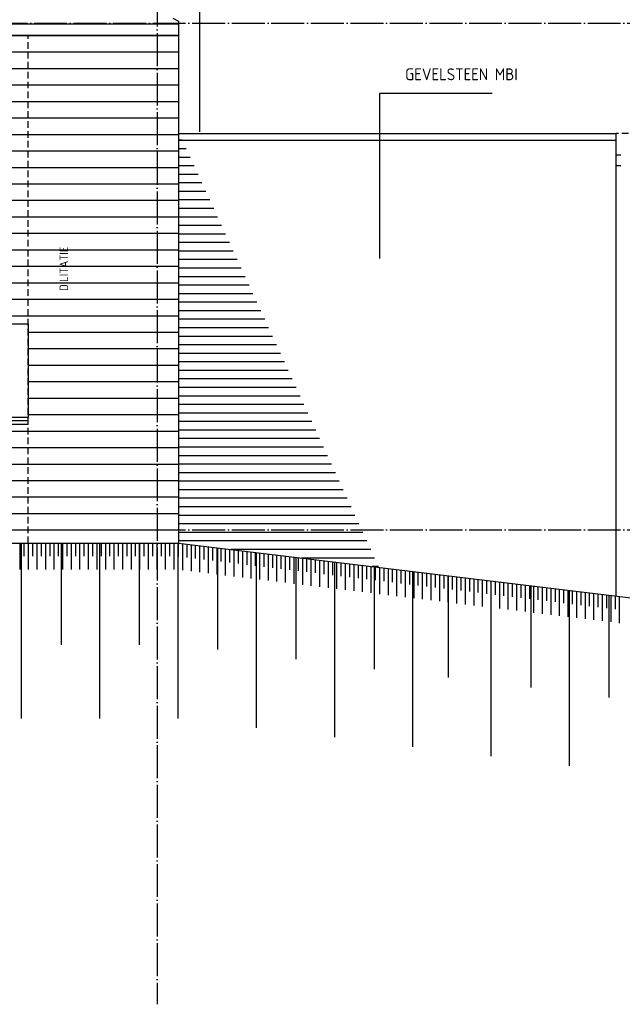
# Model space of a CAD drawing. Extents: x -52900 to 20500, y -12590 to 19148.
# Tile 22 of 39: x 78 to 4651, y -12280 to -4812. Entities that reach past the tile are written whole.
import ezdxf

# ---------------------------------------------------------------- set-up
doc = ezdxf.new("R2010")
doc.units = 0
doc.header["$MEASUREMENT"] = 0
for name, pattern in [('DASHDOT', [300, 250, -25, 0, -25]), ('DASHED', [75, 50, -25]), ('DOT', [50, 0, -50])]:
    doc.linetypes.add(name, pattern=pattern)
for name, color, linetype in [('LAYER01', 7, 'CONTINUOUS'), ('LAYER107', 2, 'DOT'), ('LAYER11', 3, 'CONTINUOUS'), ('LAYER28', 1, 'CONTINUOUS'), ('LAYER30', 1, 'CONTINUOUS'), ('LAYER52', 7, 'DASHED')]:
    doc.layers.add(name, color=color, linetype=linetype)
doc.styles.get("Standard").update_dxf_attribs({"font": 'isocp.shx'})

msp = doc.modelspace()

# ---------------------------------------------------------------- linework, layer by layer
at = {"layer": 'LAYER01', "color": 1, "linetype": 'DASHDOT'}
for p, q in [((1122.00125, 3488.8443), (1122.00125, -12280.1552)), ((-49630.1239, -4839.15595), (7906.25, -4839.15595)), ((-49630.1239, -8682.1556), (7906.25, -8682.1556))]:
    msp.add_line(p, q, dxfattribs=at)
at = {"layer": 'LAYER01', "color": 5, "linetype": 'Continuous'}
for p, q in [((1442.0002, 317.8437), (1442.0002, -5662.15555)), ((-42357.99865, -4932.156), (1281.9976, -4932.156)), ((-42357.99865, -5057.15675), (1281.9976, -5057.15675)), ((-42357.99865, -5182.1556), (1281.9976, -5182.1556)), ((-42357.99865, -5307.15635), (1281.9976, -5307.15635)), ((2810.12385, -6624.1562), (2810.12385, -5368.3277)), ((2810.12385, -5368.3277), (3663.12525, -5368.3277)), ((-37788.0005, -5432.1556), (1281.9976, -5432.1556)), ((-37788.0005, -5557.156), (1281.9976, -5557.156)), ((-37788.0005, -5682.15525), (1281.9976, -5682.15525)), ((-37788.0005, -5807.156), (1281.9976, -5807.156)), ((-37788.0005, -5932.15635), (1281.9976, -5932.15635)), ((-37788.0005, -6057.1556), (1281.9976, -6057.1556)), ((-37788.0005, -6182.15635), (1281.9976, -6182.15635)), ((-37788.0005, -6307.15525), (1281.9976, -6307.15525)), ((-42357.99865, -6432.15635), (1281.9976, -6432.15635)), ((-42357.99865, -6557.15485), (1281.9976, -6557.15485)), ((-42357.99865, -6682.1556), (1281.9976, -6682.1556)), ((-42357.99865, -6807.15635), (1281.9976, -6807.15635)), ((-42357.99865, -6932.1556), (1281.9976, -6932.1556)), ((-10878.00065, -7057.15635), (122.00215, -7057.15635)), ((122.00215, -7057.15635), (1281.9976, -7057.15635)), ((141.99695, -7182.1556), (1281.9976, -7182.1556)), ((141.99695, -7307.1556), (1281.9976, -7307.1556)), ((141.99695, -7432.1556), (1281.9976, -7432.1556)), ((141.99695, -7557.1556), (1281.9976, -7557.1556)), ((141.99695, -7682.1556), (1281.9976, -7682.1556)), ((141.99695, -7807.1556), (1281.9976, -7807.1556)), ((-42357.99865, -7932.1556), (1281.9976, -7932.1556)), ((141.99695, -7932.1556), (1281.9976, -7932.1556)), ((-42357.99865, -8057.15635), (1281.9976, -8057.15635)), ((-42357.99865, -8182.1556), (1281.9976, -8182.1556)), ((-42357.99865, -8307.1556), (1281.9976, -8307.1556)), ((-42357.99865, -8432.1556), (1281.9976, -8432.1556)), ((-42357.99865, -8557.1556), (1281.9976, -8557.1556)), ((-42357.99865, -8682.1556), (1281.9976, -8682.1556))]:
    msp.add_line(p, q, dxfattribs=at)
at = {"layer": 'LAYER01', "color": 1, "linetype": 'Continuous'}
for p, q in [((1241.0013, -4801.15625), (1281.9976, -4823.15635)), ((1281.9976, -4823.15635), (1281.9976, -4847.15575)), ((1281.9976, -4932.156), (-42357.99865, -4932.156)), ((1281.9976, -5676.0929), (4602.00005, -5676.0929)), ((1281.9976, -5726.09405), (4602.00005, -5726.09405)), ((4602.00005, -5676.0929), (4602.00005, -9182.1556)), ((89.5027, -8782.21815), (89.5027, -10112.2185)), ((391.5013, -8782.21815), (391.5013, -9554.2183)), ((683.5025, -8782.21815), (683.5025, -10112.2185)), ((985.501, -8782.21815), (985.501, -9554.2183)), ((1277.50225, -8782.21815), (1277.50225, -10112.2185)), ((1579.50075, -8818.10835), (1579.50075, -9590.10925)), ((1871.5019, -8853.40575), (1871.5019, -10183.40605)), ((2173.50065, -8889.9063), (2173.50065, -9661.90565)), ((2465.5018, -8925.2022), (2465.5018, -10255.2025)), ((2767.5003, -8966.06215), (2767.5003, -9738.0623)), ((3059.50145, -8996.99935), (3059.50145, -10326.9989)), ((3330.00105, -9029.68675), (3330.00105, -9801.68685)), ((3653.50115, -9068.79655), (3653.50115, -10398.7961)), ((3955.49965, -9105.29635), (3955.49965, -9877.2957)), ((4247.501, -9140.5937), (4247.501, -10470.5925)), ((4549.4995, -9182.1556), (4549.4995, -9954.15495))]:
    msp.add_line(p, q, dxfattribs=at)
at = {"layer": 'LAYER01', "color": 4, "linetype": 'DASHED'}
msp.add_line((141.99695, -8782.21815), (141.99695, -4932.156), dxfattribs=at)
at = {"layer": 'LAYER01', "color": 6, "linetype": 'Continuous'}
for p, q in [((1311.77445, -5726.81425), (1281.9976, -5726.81425)), ((1341.5514, -5791.47265), (1281.9976, -5791.47265)), ((1371.32835, -5856.13135), (1281.9976, -5856.13135)), ((1401.1052, -5920.7901), (1281.9976, -5920.7901)), ((1430.88215, -5985.44695), (1281.9976, -5985.44695)), ((1460.6654, -6050.10565), (1281.9976, -6050.10565)), ((1490.4423, -6114.764), (1281.9976, -6114.764)), ((1520.21925, -6179.42275), (1281.9976, -6179.42275)), ((1549.9962, -6244.0811), (1281.9976, -6244.0811)), ((1579.77305, -6308.73985), (1281.9976, -6308.73985)), ((1609.5499, -6373.3982), (1281.9976, -6373.3982)), ((1639.32685, -6438.05695), (1281.9976, -6438.05695)), ((1669.1038, -6502.7138), (1281.9976, -6502.7138)), ((1698.88075, -6567.3729), (1281.9976, -6567.3729)), ((1728.6577, -6632.03125), (1281.9976, -6632.03125)), ((1758.4345, -6696.6896), (1281.9976, -6696.6896)), ((1788.21775, -6761.34795), (1281.9976, -6761.34795)), ((1817.9947, -6826.0071), (1281.9976, -6826.0071)), ((1847.77165, -6890.66545), (1281.9976, -6890.66545)), ((1877.5486, -6955.3238), (1281.9976, -6955.3238)), ((1907.32535, -7019.9806), (1281.9976, -7019.9806)), ((1937.1023, -7084.63975), (1281.9976, -7084.63975)), ((1966.87925, -7149.2981), (1281.9976, -7149.2981)), ((1996.65625, -7213.95645), (1281.9976, -7213.95645)), ((2026.4332, -7278.61555), (1281.9976, -7278.61555)), ((2056.20995, -7343.27395), (1281.9976, -7343.27395)), ((2085.9869, -7407.9323), (1281.9976, -7407.9323)), ((2115.77015, -7472.58985), (1281.9976, -7472.58985)), ((2145.5471, -7537.249), (1281.9976, -7537.249)), ((2175.32405, -7601.90735), (1281.9976, -7601.90735)), ((2205.101, -7666.56495), (1281.9976, -7666.56495)), ((2234.8778, -7731.22405), (1281.9976, -7731.22405)), ((2264.65475, -7795.8824), (1281.9976, -7795.8824)), ((2294.4317, -7860.54075), (1281.9976, -7860.54075)), ((2324.20865, -7925.19835), (1281.9976, -7925.19835)), ((2353.9856, -7989.8575), (1281.9976, -7989.8575)), ((2383.76235, -8054.51585), (1281.9976, -8054.51585)), ((2413.5393, -8119.1742), (1281.9976, -8119.1742)), ((2443.32255, -8183.8318), (1281.9976, -8183.8318)), ((2473.0995, -8248.4909), (1281.9976, -8248.4909)), ((2502.87645, -8313.14925), (1281.9976, -8313.14925)), ((2532.65345, -8377.8076), (1281.9976, -8377.8076)), ((2562.4302, -8442.46595), (1281.9976, -8442.46595)), ((2592.20715, -8507.12435), (1281.9976, -8507.12435)), ((2621.9841, -8571.7827), (1281.9976, -8571.7827)), ((2651.76105, -8636.44105), (1281.9976, -8636.44105)), ((2681.5378, -8701.0994), (1281.9976, -8701.0994)), ((2711.31475, -8765.75775), (1281.9976, -8765.75775)), ((2741.09175, -8830.4161), (1681.2855, -8830.4161)), ((2770.875, -8895.07525), (2216.2443, -8895.07525)), ((2800.65195, -8959.7328), (2751.20315, -8959.7328))]:
    msp.add_line(p, q, dxfattribs=at)
at = {"layer": 'LAYER01', "color": 5, "linetype": 'DASHED'}
msp.add_line((7322.12755, -5676.0929), (4602.00005, -5676.0929), dxfattribs=at)
at = {"layer": 'LAYER11', "color": 1, "linetype": 'Continuous'}
for p, q in [((-45648.49855, -8782.21815), (1281.9976, -8782.1556)), ((1281.9976, -8782.1556), (5997.87445, -9352.15605))]:
    msp.add_line(p, q, dxfattribs=at)
at = {"layer": 'LAYER11', "color": 5, "linetype": 'Continuous'}
for p, q in [((80.2271, -8982.15715), (80.2271, -8782.15715)), ((80.2271, -8882.15715), (80.2271, -8782.15715)), ((112.72655, -8882.15715), (112.72655, -8782.15715)), ((145.226, -8982.15715), (145.226, -8782.15715)), ((145.226, -8882.15715), (145.226, -8782.15715)), ((177.72545, -8882.15715), (177.72545, -8782.15715)), ((210.2249, -8982.15715), (210.2249, -8782.15715)), ((210.2249, -8882.15715), (210.2249, -8782.15715)), ((242.7307, -8882.15715), (242.7307, -8782.15715)), ((275.2301, -8982.15715), (275.2301, -8782.15715)), ((275.2301, -8882.15715), (275.2301, -8782.15715)), ((307.7296, -8882.15715), (307.7296, -8782.15715)), ((340.22905, -8982.15715), (340.22905, -8782.15715)), ((340.22905, -8882.15715), (340.22905, -8782.15715)), ((372.72845, -8882.15635), (372.72845, -8782.15635)), ((405.22795, -8982.15635), (405.22795, -8782.15635)), ((405.22795, -8882.15635), (405.22795, -8782.15635)), ((437.72735, -8882.15635), (437.72735, -8782.15635)), ((470.2268, -8982.15635), (470.2268, -8782.15635)), ((470.2268, -8882.15635), (470.2268, -8782.15635)), ((502.72625, -8882.15635), (502.72625, -8782.15635)), ((535.22575, -8982.15635), (535.22575, -8782.15635)), ((535.22575, -8882.15635), (535.22575, -8782.15635)), ((567.7252, -8882.15635), (567.7252, -8782.15635)), ((600.22465, -8982.15635), (600.22465, -8782.15635)), ((600.22465, -8882.15635), (600.22465, -8782.15635)), ((632.7304, -8882.15635), (632.7304, -8782.15635)), ((665.22985, -8982.15635), (665.22985, -8782.15635)), ((665.22985, -8882.15635), (665.22985, -8782.15635)), ((697.7293, -8882.15635), (697.7293, -8782.15635)), ((730.22875, -8982.15635), (730.22875, -8782.15635)), ((730.22875, -8882.15635), (730.22875, -8782.15635)), ((762.72815, -8882.15635), (762.72815, -8782.15635)), ((795.2276, -8982.15635), (795.2276, -8782.15635)), ((795.2276, -8882.15635), (795.2276, -8782.15635)), ((827.72715, -8882.15635), (827.72715, -8782.15635)), ((860.22655, -8982.15635), (860.22655, -8782.15635)), ((860.22655, -8882.15635), (860.22655, -8782.15635)), ((892.72595, -8882.15635), (892.72595, -8782.15635)), ((925.22545, -8982.15635), (925.22545, -8782.15635)), ((925.22545, -8882.15635), (925.22545, -8782.15635)), ((957.72485, -8882.15635), (957.72485, -8782.15635)), ((990.23065, -8982.1556), (990.23065, -8782.1556)), ((990.23065, -8882.1556), (990.23065, -8782.1556)), ((1022.73005, -8882.1556), (1022.73005, -8782.1556)), ((1055.22955, -8982.1556), (1055.22955, -8782.1556)), ((1055.22955, -8882.1556), (1055.22955, -8782.1556)), ((1087.729, -8882.1556), (1087.729, -8782.1556)), ((1120.2285, -8982.1556), (1120.2285, -8782.1556)), ((1120.2285, -8882.1556), (1120.2285, -8782.1556)), ((1152.7279, -8882.1556), (1152.7279, -8782.1556)), ((1185.2274, -8982.1556), (1185.2274, -8782.1556)), ((1185.2274, -8882.1556), (1185.2274, -8782.1556)), ((1217.7268, -8882.1556), (1217.7268, -8782.1556)), ((1250.2262, -8982.1556), (1250.2262, -8782.1556)), ((1250.2262, -8882.1556), (1250.2262, -8782.1556)), ((1282.7257, -8882.97575), (1282.7257, -8782.2441)), ((1315.2251, -8987.6358), (1315.2251, -8786.1717)), ((1315.2251, -8886.9034), (1315.2251, -8786.1717)), ((1347.72465, -8890.83175), (1347.72465, -8790.1001)), ((1380.23035, -8995.4918), (1380.23035, -8794.02845)), ((1380.23035, -8894.76015), (1380.23035, -8794.02845)), ((1412.72985, -8898.6885), (1412.72985, -8797.9561)), ((1445.22925, -9003.3478), (1445.22925, -8801.8852)), ((1445.22925, -8902.6161), (1445.22925, -8801.8852)), ((1477.72875, -8906.5445), (1477.72875, -8805.81285)), ((1510.22815, -9011.20455), (1510.22815, -8809.74195)), ((1510.22815, -8910.47285), (1510.22815, -8809.74195)), ((1542.72755, -8914.40125), (1542.72755, -8813.6696)), ((1575.22705, -9019.0613), (1575.22705, -8817.5972)), ((1575.22705, -8918.3296), (1575.22705, -8817.5972)), ((1607.7265, -8922.25725), (1607.7265, -8821.52635)), ((1640.226, -9026.91725), (1640.226, -8825.45395)), ((1640.226, -8926.18635), (1640.226, -8825.45395)), ((1672.7255, -8930.114), (1672.7255, -8829.3831)), ((1705.2248, -9034.774), (1705.2248, -8833.3107)), ((1705.2248, -8934.0416), (1705.2248, -8833.3107)), ((1737.7306, -8937.97075), (1737.7306, -8837.2383)), ((1770.2301, -9042.63075), (1770.2301, -8841.16745)), ((1770.2301, -8941.89835), (1770.2301, -8841.16745)), ((1802.7296, -8945.8275), (1802.7296, -8845.09505)), ((1835.2289, -9050.48675), (1835.2289, -8849.02345)), ((1835.2289, -8949.7551), (1835.2289, -8849.02345)), ((1867.7284, -8953.68345), (1867.7284, -8852.9518)), ((1900.22795, -9058.34275), (1900.22795, -8856.8802)), ((1900.22795, -8957.61185), (1900.22795, -8856.8802)), ((1932.72725, -8961.53945), (1932.72725, -8860.80855)), ((1965.22675, -9066.1995), (1965.22675, -8864.7362)), ((1965.22675, -8965.4686), (1965.22675, -8864.7362)), ((1997.72625, -8969.3962), (1997.72625, -8868.66455)), ((2030.22575, -9074.05625), (2030.22575, -8872.59295)), ((2030.22575, -8973.3246), (2030.22575, -8872.59295)), ((2062.72505, -8977.25295), (2062.72505, -8876.5213)), ((2095.22455, -9081.913), (2095.22455, -8880.4489)), ((2095.22455, -8981.18055), (2095.22455, -8880.4489)), ((2127.73035, -8985.10895), (2127.73035, -8884.37805)), ((2160.22985, -9089.769), (2160.22985, -8888.30565)), ((2160.22985, -8989.0373), (2160.22985, -8888.30565)), ((2192.7292, -8992.9657), (2192.7292, -8892.23405)), ((2225.2287, -9097.62575), (2225.2287, -8896.1624)), ((2225.2287, -8996.8933), (2225.2287, -8896.1624)), ((2257.7282, -9000.82245), (2257.7282, -8900.09005)), ((2290.2275, -9105.4817), (2290.2275, -8904.01915)), ((2290.2275, -9004.75005), (2290.2275, -8904.01915)), ((2322.727, -9008.67845), (2322.727, -8907.9468)), ((2355.2265, -9113.33845), (2355.2265, -8911.87515)), ((2355.2265, -9012.6068), (2355.2265, -8911.87515)), ((2387.726, -9016.5344), (2387.726, -8915.80355)), ((2420.22535, -9121.19445), (2420.22535, -8919.73115)), ((2420.22535, -9020.46355), (2420.22535, -8919.73115)), ((2452.72485, -9024.39115), (2452.72485, -8923.6603)), ((2485.23065, -9129.0512), (2485.23065, -8927.5879)), ((2485.23065, -9028.3203), (2485.23065, -8927.5879)), ((2517.73015, -9032.2479), (2517.73015, -8931.51625)), ((2550.22945, -9136.90795), (2550.22945, -8935.44465)), ((2550.22945, -9036.17555), (2550.22945, -8935.44465)), ((2582.72895, -9040.1047), (2582.72895, -8939.37225)), ((2615.22845, -9144.7647), (2615.22845, -8943.30065)), ((2615.22845, -9044.0323), (2615.22845, -8943.30065)), ((2647.7278, -9047.96065), (2647.7278, -8947.229)), ((2680.2273, -9152.61995), (2680.2273, -8951.1574)), ((2680.2273, -9051.88905), (2680.2273, -8951.1574)), ((2712.7268, -9055.8174), (2712.7268, -8955.08575)), ((2745.2263, -9160.4767), (2745.2263, -8959.01415)), ((2745.2263, -9059.7458), (2745.2263, -8959.01415)), ((2777.7256, -9063.6734), (2777.7256, -8962.94175)), ((2810.2251, -9168.33345), (2810.2251, -8966.8701)), ((2810.2251, -9067.6018), (2810.2251, -8966.8701)), ((2842.7246, -9071.53015), (2842.7246, -8970.7985)), ((2875.2304, -9176.1902), (2875.2304, -8974.7261)), ((2875.2304, -9075.45855), (2875.2304, -8974.7261)), ((2907.7297, -9079.38615), (2907.7297, -8978.65525)), ((2940.22925, -9184.04615), (2940.22925, -8982.58285)), ((2940.22925, -9083.3145), (2940.22925, -8982.58285)), ((2972.72875, -9087.2429), (2972.72875, -8986.512)), ((3005.22805, -9191.9029), (3005.22805, -8990.4396)), ((3005.22805, -9091.17125), (3005.22805, -8990.4396)), ((3037.72755, -9095.09965), (3037.72755, -8994.3672)), ((3070.22705, -9199.75965), (3070.22705, -8998.29635)), ((3070.22705, -9099.02725), (3070.22705, -8998.29635)), ((3102.72635, -9102.9564), (3102.72635, -9002.22395)), ((3135.22585, -9207.61565), (3135.22585, -9006.15235)), ((3135.22585, -9106.884), (3135.22585, -9006.15235)), ((3167.72535, -9110.8116), (3167.72535, -9010.0807)), ((3200.2247, -9215.47165), (3200.2247, -9014.00835)), ((3200.2247, -9114.74075), (3200.2247, -9014.00835)), ((3232.7305, -9118.66835), (3232.7305, -9017.93745)), ((3265.2302, -9223.3284), (3265.2302, -9021.8651)), ((3265.2302, -9122.5975), (3265.2302, -9021.8651)), ((3297.7295, -9126.5251), (3297.7295, -9025.79345)), ((3330.2288, -9231.18515), (3330.2288, -9029.72185)), ((3330.2288, -9130.4535), (3330.2288, -9029.72185)), ((3362.7285, -9134.38185), (3362.7285, -9033.6502)), ((3395.2278, -9239.0419), (3395.2278, -9037.5778)), ((3395.2278, -9138.3095), (3395.2278, -9037.5778)), ((3427.72715, -9142.23785), (3427.72715, -9041.5062)), ((3460.2268, -9246.8979), (3460.2268, -9045.43455)), ((3460.2268, -9146.16625), (3460.2268, -9045.43455)), ((3492.72615, -9150.0946), (3492.72615, -9049.36295)), ((3525.22545, -9254.7539), (3525.22545, -9053.2913)), ((3525.22545, -9154.023), (3525.22545, -9053.2913)), ((3557.72515, -9157.95135), (3557.72515, -9057.21895)), ((3590.22445, -9262.61065), (3590.22445, -9061.14805)), ((3590.22445, -9161.87895), (3590.22445, -9061.14805)), ((3622.73025, -9165.80735), (3622.73025, -9065.0757)), ((3655.22955, -9270.4674), (3655.22955, -9069.0033)), ((3655.22955, -9169.7357), (3655.22955, -9069.0033)), ((3687.72925, -9173.66335), (3687.72925, -9072.93245)), ((3720.2286, -9278.32335), (3720.2286, -9076.86005)), ((3720.2286, -9177.59245), (3720.2286, -9076.86005)), ((3752.72825, -9181.5201), (3752.72825, -9080.7892)), ((3785.2276, -9286.1801), (3785.2276, -9084.7168)), ((3785.2276, -9185.44845), (3785.2276, -9084.7168)), ((3817.7269, -9189.37685), (3817.7269, -9088.64515)), ((3850.2266, -9294.03685), (3850.2266, -9092.57355)), ((3850.2266, -9193.30445), (3850.2266, -9092.57355)), ((3882.7259, -9197.2336), (3882.7259, -9096.50115)), ((3915.2252, -9301.89285), (3915.2252, -9100.42955)), ((3915.2252, -9201.1612), (3915.2252, -9100.42955)), ((3947.7249, -9205.08955), (3947.7249, -9104.3579)), ((3980.2307, -9309.74885), (3980.2307, -9108.2863)), ((3980.2307, -9209.01795), (3980.2307, -9108.2863)), ((4012.73005, -9212.94555), (4012.73005, -9112.21465)), ((4045.22935, -9317.6056), (4045.22935, -9116.14225)), ((4045.22935, -9216.8747), (4045.22935, -9116.14225)), ((4077.72905, -9220.8023), (4077.72905, -9120.07065)), ((4110.22835, -9325.46235), (4110.22835, -9123.999)), ((4110.22835, -9224.7307), (4110.22835, -9123.999)), ((4142.72765, -9228.65905), (4142.72765, -9127.9274)), ((4175.22735, -9333.3191), (4175.22735, -9131.855)), ((4175.22735, -9232.58745), (4175.22735, -9131.855)), ((4207.72665, -9236.51505), (4207.72665, -9135.78415)), ((4240.226, -9341.1751), (4240.226, -9139.71175)), ((4240.226, -9240.4434), (4240.226, -9139.71175)), ((4272.7257, -9244.3718), (4272.7257, -9143.64015)), ((4305.225, -9349.03185), (4305.225, -9147.5685)), ((4305.225, -9248.30015), (4305.225, -9147.5685)), ((4337.7243, -9252.22855), (4337.7243, -9151.4961)), ((4370.2301, -9356.8878), (4370.2301, -9155.42525)), ((4370.2301, -9256.15615), (4370.2301, -9155.42525)), ((4402.7298, -9260.08455), (4402.7298, -9159.35285)), ((4435.2291, -9364.74455), (4435.2291, -9163.28125)), ((4435.2291, -9264.0129), (4435.2291, -9163.28125)), ((4467.7284, -9267.9405), (4467.7284, -9167.20965)), ((4500.2281, -9372.60055), (4500.2281, -9171.13725)), ((4500.2281, -9271.86965), (4500.2281, -9171.13725)), ((4532.72745, -9275.79725), (4532.72745, -9175.0664)), ((4565.22715, -9380.4573), (4565.22715, -9178.994)), ((4565.22715, -9279.7264), (4565.22715, -9178.994)), ((4597.72645, -9283.654), (4597.72645, -9182.92235)), ((4630.22575, -9388.31405), (4630.22575, -9186.85075)), ((4630.22575, -9287.58165), (4630.22575, -9186.85075))]:
    msp.add_line(p, q, dxfattribs=at)
at = {"layer": 'LAYER28', "color": 3, "linetype": 'Continuous'}
for p, q in [((1281.9976, -4847.15575), (-42357.99865, -4847.15575)), ((1281.9976, -4847.15575), (1281.9976, -8782.1556)), ((1281.9976, -4932.156), (-42357.99865, -4932.156)), ((141.99695, -7879.5929), (141.99695, -7829.59365)), ((141.99695, -7855.59385), (-3397.9988, -7855.59385)), ((-3397.9988, -7879.5929), (141.99695, -7879.5929))]:
    msp.add_line(p, q, dxfattribs=at)
at = {"layer": 'LAYER30', "color": 1, "linetype": 'Continuous'}
for p, q in [((-3397.9988, -7119.5938), (141.99695, -7119.5938)), ((141.99695, -7119.5938), (141.99695, -7829.59365)), ((141.99695, -7829.59365), (-2010.001, -7829.59365))]:
    msp.add_line(p, q, dxfattribs=at)
at = {"layer": 'LAYER52', "color": 1, "linetype": 'Continuous'}
for p, q in [((4640.2485, -5839.6553), (4602.00005, -5839.6553)), ((4640.2485, -5919.65485), (4602.00005, -5919.65485))]:
    msp.add_line(p, q, dxfattribs=at)

# ---------------------------------------------------------------- texts
at = {"layer": 'LAYER01', "color": 1}
msp.add_text('DILITATIE', height=65, rotation=90, dxfattribs=at).set_placement((445.0022, -6869.3283))
at = {"layer": 'LAYER107', "color": 1}
msp.add_text('GEVELSTEEN MBI ', height=90, dxfattribs=at).set_placement((3003.12615, -5271.32795))

doc.saveas('drawing.dxf')
